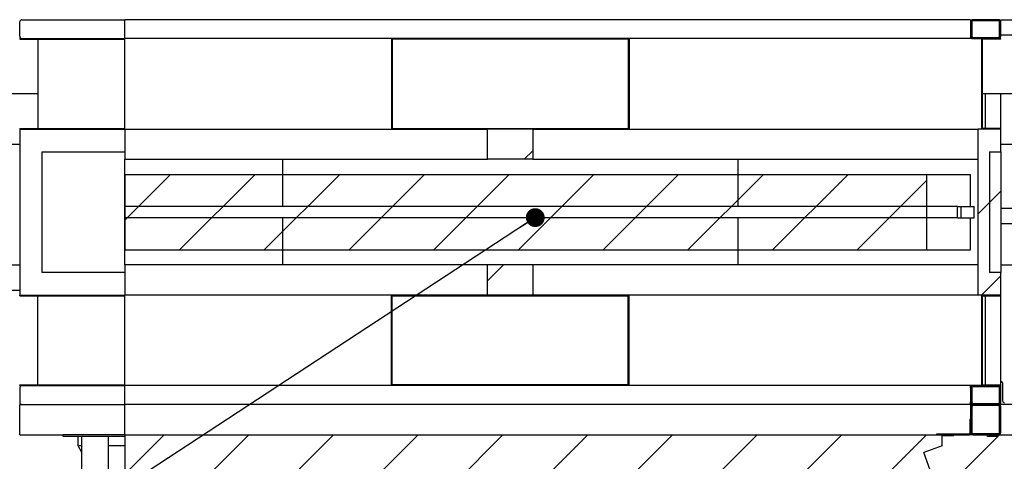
# Model space of a CAD drawing. Header units: millimetres. Extents: x 250 to 59450, y 0 to 41800.
# Tile 139 of 148: x 50682 to 53292, y 31463 to 32633. Entities that reach past the tile are written whole.
import ezdxf

# ---------------------------------------------------------------- set-up
doc = ezdxf.new("R2010")
doc.units = ezdxf.units.MM
doc.header["$LTSCALE"] = 50
doc.layers.add('MASS', color=29, linetype='Continuous')
doc.layers.add('TEXT_1', color=176, linetype='Continuous')
doc.styles.add('SLDTEXTSTYLE0', font='TXT', dxfattribs={"width": 0.605})
doc.dimstyles.new('SLDDIMSTYLE1', dxfattribs={"dimtxt": 0.18, "dimasz": 50, "dimexe": 0, "dimexo": 0.0625, "dimgap": 0, "dimtad": 0, "dimtih": 1, "dimtoh": 1, "dimdec": 0, "dimrnd": 1e-09, "dimzin": 0, "dimdsep": 46, "dimtxsty": 'Standard', "dimblk1": 'DOT', "dimblk2": 'DOT', "dimsah": 1, "dimcen": 0.09, "dimadec": 0, "dimazin": 0, "dimtfac": 50, "dimtdec": 0, "dimtofl": 0, "dimtmove": 0, "dimatfit": 3, "dimldrblk": 'DOT', "dimfxl": 1, "dimfrac": 2, "dimtolj": 1, "dimtzin": 0, "dimarcsym": 0})
doc.dimstyles.new('SLDDIMSTYLE2', dxfattribs={"dimtxt": 128.415934, "dimasz": 100, "dimexe": 0, "dimexo": 0.0625, "dimgap": 32.103984, "dimtad": 1, "dimdec": 1, "dimrnd": 1e-09, "dimzin": 12, "dimdsep": 46, "dimtxsty": 'SLDTEXTSTYLE0', "dimsah": 1, "dimcen": 0.09, "dimadec": 0, "dimazin": 3, "dimtfac": 1, "dimtdec": 1, "dimtofl": 0, "dimtmove": 0, "dimatfit": 3, "dimfxl": 1, "dimfrac": 2, "dimtolj": 1, "dimtzin": 12, "dimarcsym": 0})

# ---------------------------------------------------------------- blocks, each defined once
blk = doc.blocks.new('_D_62')
at = {"layer": 'MASS'}
for p, q in [((43561.1, 31683.2), (42660.7, 31683.2)), ((42685.7, 28733.2), (42685.7, 31683.2))]:
    blk.add_line(p, q, dxfattribs=at)
for points in [[(42685.7, 31683.2), (42660.7, 31583.2), (42710.7, 31583.2)], [(42685.7, 28733.2), (42710.7, 28833.2), (42660.7, 28833.2)]]:
    blk.add_solid(points, dxfattribs=at)
at = {"layer": 'MASS', "char_height": 132.29, "attachment_point": 1, "rotation": 90, "style": 'SLDTEXTSTYLE0'}
for s, insert in [('2950', (42515.1, 30232.7)), ('Tor li.', (42515.1, 29791.7))]:
    blk.add_mtext(s, dxfattribs=dict(at, insert=insert))
blk = doc.blocks.new('_D_63')
at = {"layer": 'MASS'}
for p, q in [((43482.4, 31733.2), (42360.5, 31733.2)), ((42385.5, 28733.2), (42385.5, 31733.2))]:
    blk.add_line(p, q, dxfattribs=at)
for points in [[(42385.5, 31733.2), (42360.5, 31633.2), (42410.5, 31633.2)], [(42385.5, 28733.2), (42410.5, 28833.2), (42360.5, 28833.2)]]:
    blk.add_solid(points, dxfattribs=at)
at = {"layer": 'MASS', "attachment_point": 1, "rotation": 90, "style": 'SLDTEXTSTYLE0'}
for s, insert, char_height in [('3000', (42215, 30556.6), 132.29), ('Torrahmen li.', (42215, 29517.8), 132.292)]:
    blk.add_mtext(s, dxfattribs=dict(at, insert=insert, char_height=char_height))
blk = doc.blocks.new('_D_64')
at = {"layer": 'MASS'}
for p, q in [((43532.4, 31833.2), (42053.4, 31833.2)), ((42078.4, 28733.2), (42078.4, 31833.2))]:
    blk.add_line(p, q, dxfattribs=at)
for points in [[(42078.4, 31833.2), (42053.4, 31733.2), (42103.4, 31733.2)], [(42078.4, 28733.2), (42103.4, 28833.2), (42053.4, 28833.2)]]:
    blk.add_solid(points, dxfattribs=at)
at = {"layer": 'MASS', "attachment_point": 1, "rotation": 90, "style": 'SLDTEXTSTYLE0'}
for s, insert, char_height in [('3100', (41907.9, 30689.8), 132.29), ('UK Filterdecke', (41907.9, 29484.5), 132.292)]:
    blk.add_mtext(s, dxfattribs=dict(at, insert=insert, char_height=char_height))
blk = doc.blocks.new('_D_65')
at = {"layer": 'MASS'}
for p, q in [((43482.4, 32585.2), (41744, 32585.2)), ((41769, 28733.2), (41769, 32585.2))]:
    blk.add_line(p, q, dxfattribs=at)
for points in [[(41769, 32585.2), (41744, 32485.2), (41794, 32485.2)], [(41769, 28733.2), (41794, 28833.2), (41744, 28833.2)]]:
    blk.add_solid(points, dxfattribs=at)
at = {"layer": 'MASS', "char_height": 132.29, "attachment_point": 1, "rotation": 90, "style": 'SLDTEXTSTYLE0'}
for s, insert in [('3852', (41598.4, 30914)), ('OK Kabine', (41598.4, 30012.4))]:
    blk.add_mtext(s, dxfattribs=dict(at, insert=insert))
blk = doc.blocks.new('_D_68')
at = {"layer": 'MASS'}
blk.add_line((41220.3, 34063.2), (41220.3, 28733.2), dxfattribs=at)
for points in [[(41220.3, 34063.2), (41195.3, 33963.2), (41245.3, 33963.2)], [(41220.3, 28733.2), (41245.3, 28833.2), (41195.3, 28833.2)]]:
    blk.add_solid(points, dxfattribs=at)
at = {"layer": 'MASS', "insert": (41049.8, 31202.2), "char_height": 132.29, "attachment_point": 1, "rotation": 90, "style": 'SLDTEXTSTYLE0'}
blk.add_mtext('5330', dxfattribs=at)
blk = doc.blocks.new('_D_69')
at = {"layer": 'MASS'}
for p, q in [((52541.5, 37193.2), (58282.4, 37193.2)), ((58257.4, 37193.2), (58257.4, 28533.2)), ((56582.4, 28533.2), (58282.4, 28533.2))]:
    blk.add_line(p, q, dxfattribs=at)
for points in [[(58257.4, 37193.2), (58232.4, 37093.2), (58282.4, 37093.2)], [(58257.4, 28533.2), (58282.4, 28633.2), (58232.4, 28633.2)]]:
    blk.add_solid(points, dxfattribs=at)
at = {"layer": 'MASS', "insert": (58086.8, 32667.2), "char_height": 132.29, "attachment_point": 1, "rotation": 90, "style": 'SLDTEXTSTYLE0'}
blk.add_mtext('8660', dxfattribs=at)
blk = doc.blocks.new('_Dot')
at = {"color": 0, "linetype": 'ByBlock', "lineweight": -2}
blk.add_line((-0.5, 0), (-1, 0), dxfattribs=at)
at = {"color": 0, "linetype": 'ByBlock', "const_width": 0.5}
blk.add_lwpolyline([(-0.25, 0, 1), (0.25, 0, 1)], format="xyb", close=True, dxfattribs=at)

msp = doc.modelspace()

# ---------------------------------------------------------------- hatches: boundary and pattern name
at = {"linetype": 'Continuous', "lineweight": 18}
h = msp.add_hatch(dxfattribs=at)
h.set_pattern_fill('ANSI31', scale=50, style=0)
edge = h.paths.add_edge_path(flags=0)
edge.add_line((53221.36, 32633.17), (53263.36, 32633.17))
edge.add_arc((53263.36, 32637.17), 4, 270, 360)
edge.add_line((53267.36, 32637.17), (53267.36, 32669.17))
edge.add_arc((53263.36, 32669.17), 4, 0, 90)
edge.add_line((53263.36, 32673.17), (53221.36, 32673.17))
edge.add_arc((53221.36, 32669.17), 4, 90, 180)
edge.add_line((53217.36, 32669.17), (53217.36, 32637.17))
edge.add_arc((53221.36, 32637.17), 4, 180, 270)
edge = h.paths.add_edge_path(flags=0)
edge.add_arc((53263.36, 32669.17), 2, 0, 90, ccw=False)
edge.add_line((53265.36, 32669.17), (53265.36, 32637.17))
edge.add_arc((53263.36, 32637.17), 2, 270, 360, ccw=False)
edge.add_line((53263.36, 32635.17), (53221.36, 32635.17))
edge.add_arc((53221.36, 32637.17), 2, 180, 270, ccw=False)
edge.add_line((53219.36, 32637.17), (53219.36, 32669.17))
edge.add_arc((53221.36, 32669.17), 2, 90, 180, ccw=False)
edge.add_line((53221.36, 32671.17), (53263.36, 32671.17))
h = msp.add_hatch(dxfattribs=at)
h.set_pattern_fill('ANSI31', scale=50, angle=3e-322, style=0)
edge = h.paths.add_edge_path(flags=0)
edge.add_arc((53276.36, 32627.17), 6, 0, 90)
edge.add_line((53276.36, 32633.17), (53208.36, 32633.17))
edge.add_arc((53208.36, 32627.17), 6, 90, 180)
edge.add_line((53202.36, 32627.17), (53202.36, 32589.17))
edge.add_arc((53208.36, 32589.17), 6, 180, 270)
edge.add_line((53208.36, 32583.17), (53276.36, 32583.17))
edge.add_arc((53276.36, 32589.17), 6, 270, 360)
edge.add_line((53282.36, 32589.17), (53282.36, 32627.17))
edge = h.paths.add_edge_path(flags=0)
edge.add_arc((53208.36, 32627.17), 3, 90, 180, ccw=False)
edge.add_line((53208.36, 32630.17), (53276.36, 32630.17))
edge.add_arc((53276.36, 32627.17), 3, 0, 90, ccw=False)
edge.add_line((53279.36, 32627.17), (53279.36, 32589.17))
edge.add_arc((53276.36, 32589.17), 3, 270, 360, ccw=False)
edge.add_line((53276.36, 32586.17), (53208.36, 32586.17))
edge.add_arc((53208.36, 32589.17), 3, 180, 270, ccw=False)
edge.add_line((53205.36, 32589.17), (53205.36, 32627.17))
h = msp.add_hatch(dxfattribs=at)
h.set_pattern_fill('ANSI31', scale=50, angle=3e-322, style=0)
h.paths.add_polyline_path([(53232.36, 32343.17), (53282.36, 32343.17), (53282.36, 32345.17), (53234.36, 32345.17), (53234.36, 32581.17), (53282.36, 32581.17), (53282.36, 32583.17), (53232.36, 32583.17)], flags=0)
h = msp.add_hatch(dxfattribs=at)
h.set_pattern_fill('ANSI31', scale=50, angle=3e-322, style=0)
h.paths.add_polyline_path([(51922.36, 32263.17), (52042.36, 32263.17), (52042.36, 32343.17), (51922.36, 32343.17)], flags=0)
h = msp.add_hatch(dxfattribs=at)
h.set_pattern_fill('ANSI31', scale=50, angle=3e-322, style=0)
h.paths.add_polyline_path([(53222.36, 32343.17), (53222.36, 31903.17), (53282.36, 31903.17), (53282.36, 31963.17), (53252.36, 31963.17), (53252.36, 32283.17), (53282.36, 32283.17), (53282.36, 32343.17)], flags=0)
h = msp.add_hatch(dxfattribs=at)
h.set_pattern_fill('ANSI31', scale=50, angle=3e-322, style=0)
h.paths.add_polyline_path([(53282.36, 31963.17), (53282.36, 32283.17), (53252.36, 32283.17), (53252.36, 31963.17)], flags=0)
h = msp.add_hatch(dxfattribs=at)
h.set_pattern_fill('ANSI31', scale=50, angle=3e-322, style=0)
h.paths.add_polyline_path([(53086.58, 32223.17), (50960.65, 32223.17), (50960.65, 32023.17), (53086.58, 32023.17)], flags=0)
h = msp.add_hatch(dxfattribs=at)
h.set_pattern_fill('ANSI31', scale=50, angle=3e-322, style=0)
h.paths.add_polyline_path([(53167.87, 32108.17), (53177.9, 32108.17), (53177.9, 32138.17), (53167.87, 32138.17)], flags=0)
h = msp.add_hatch(dxfattribs=at)
h.set_pattern_fill('ANSI31', scale=50, angle=3e-322, style=0)
h.paths.add_polyline_path([(52042.36, 31903.17), (52042.36, 31983.17), (51922.36, 31983.17), (51922.36, 31903.17)], flags=0)
h = msp.add_hatch(dxfattribs=at)
h.set_pattern_fill('ANSI31', scale=50, angle=3e-322, style=0)
h.paths.add_polyline_path([(53282.36, 31903.17), (53232.36, 31903.17), (53232.36, 31663.17), (53282.36, 31663.17), (53282.36, 31665.17), (53234.36, 31665.17), (53234.36, 31901.17), (53282.36, 31901.17)], flags=0)
h = msp.add_hatch(dxfattribs=at)
h.set_pattern_fill('ANSI31', scale=50, angle=3e-322, style=0)
edge = h.paths.add_edge_path(flags=0)
edge.add_arc((53208.36, 31619.17), 6, 180, 270)
edge.add_line((53208.36, 31613.17), (53276.36, 31613.17))
edge.add_arc((53276.36, 31619.17), 6, 270, 360)
edge.add_line((53282.36, 31619.17), (53282.36, 31657.17))
edge.add_arc((53276.36, 31657.17), 6, 0, 90)
edge.add_line((53276.36, 31663.17), (53208.36, 31663.17))
edge.add_arc((53208.36, 31657.17), 6, 90, 180)
edge.add_line((53202.36, 31657.17), (53202.36, 31619.17))
edge = h.paths.add_edge_path(flags=0)
edge.add_arc((53208.36, 31619.17), 3, 180, 270, ccw=False)
edge.add_line((53205.36, 31619.17), (53205.36, 31657.17))
edge.add_arc((53208.36, 31657.17), 3, 90, 180, ccw=False)
edge.add_line((53208.36, 31660.17), (53276.36, 31660.17))
edge.add_arc((53276.36, 31657.17), 3, 0, 90, ccw=False)
edge.add_line((53279.36, 31657.17), (53279.36, 31619.17))
edge.add_arc((53276.36, 31619.17), 3, 270, 360, ccw=False)
edge.add_line((53276.36, 31616.17), (53208.36, 31616.17))
h = msp.add_hatch(dxfattribs=at)
h.set_pattern_fill('ANSI31', scale=50, angle=3e-322, style=0)
edge = h.paths.add_edge_path(flags=0)
edge.add_line((53282.36, 31613.17), (53322.36, 31613.17))
edge.add_line((53322.36, 31613.17), (53322.36, 31615.67))
edge.add_arc((53319.86, 31615.67), 2.5, 0, 90)
edge.add_line((53319.86, 31618.17), (53292.36, 31618.17))
edge.add_arc((53292.36, 31623.17), 5, 180, 270, ccw=False)
edge.add_line((53287.36, 31623.17), (53287.36, 31670.67))
edge.add_arc((53284.86, 31670.67), 2.5, 0, 90)
edge.add_line((53284.86, 31673.17), (53282.36, 31673.17))
edge.add_line((53282.36, 31673.17), (53282.36, 31613.17))
h = msp.add_hatch(dxfattribs=at)
h.set_pattern_fill('ANSI31', scale=50, angle=3e-322, style=0)
edge = h.paths.add_edge_path(flags=0)
edge.add_line((53208.36, 31533.17), (53276.36, 31533.17))
edge.add_arc((53276.36, 31539.17), 6, 270, 360)
edge.add_line((53282.36, 31539.17), (53282.36, 31607.17))
edge.add_arc((53276.36, 31607.17), 6, 0, 90)
edge.add_line((53276.36, 31613.17), (53208.36, 31613.17))
edge.add_arc((53208.36, 31607.17), 6, 90, 180)
edge.add_line((53202.36, 31607.17), (53202.36, 31539.17))
edge.add_arc((53208.36, 31539.17), 6, 180, 270)
edge = h.paths.add_edge_path(flags=0)
edge.add_arc((53208.36, 31539.17), 3, 180, 270, ccw=False)
edge.add_line((53205.36, 31539.17), (53205.36, 31607.17))
edge.add_arc((53208.36, 31607.17), 3, 90, 180, ccw=False)
edge.add_line((53208.36, 31610.17), (53276.36, 31610.17))
edge.add_arc((53276.36, 31607.17), 3, 0, 90, ccw=False)
edge.add_line((53279.36, 31607.17), (53279.36, 31539.17))
edge.add_arc((53276.36, 31539.17), 3, 270, 360, ccw=False)
edge.add_line((53276.36, 31536.17), (53208.36, 31536.17))
h = msp.add_hatch(dxfattribs=at)
h.set_pattern_fill('ANSI31', scale=50, angle=3e-322, style=0)
edge = h.paths.add_edge_path(flags=0)
edge.add_line((53202.36, 31536.73), (53202.36, 31573.17))
edge.add_line((53202.36, 31573.17), (53200.86, 31573.17))
edge.add_line((53200.86, 31573.17), (53200.86, 31536.73))
edge.add_arc((53198.8, 31536.73), 2.05, 270, 360, ccw=False)
edge.add_line((53198.8, 31534.67), (53112.36, 31534.67))
edge.add_line((53112.36, 31534.67), (53112.36, 31533.17))
edge.add_line((53112.36, 31533.17), (53198.8, 31533.17))
edge.add_arc((53198.8, 31536.73), 3.55, 270, 360)
h = msp.add_hatch(dxfattribs=at)
h.set_pattern_fill('ANSI31', scale=50, style=0)
h.paths.add_polyline_path([(50960.65, 31293.57), (51017.36, 31197.17), (51017.36, 31167.17), (52247.36, 31167.17), (52247.36, 31197.17), (52417.37, 31256.29), (52433.79, 31209.07), (53094.96, 31438.97), (53078.54, 31486.2), (53127.36, 31503.17), (53127.36, 31533.17), (50960.65, 31533.17)], flags=0)
h = msp.add_hatch(dxfattribs=at)
h.set_pattern_fill('ANSI31', scale=50, style=0)
h.paths.add_polyline_path([(53127.36, 31530.17), (53157.36, 31530.17), (53157.36, 31533.17), (53127.36, 31533.17)], flags=0)

# ---------------------------------------------------------------- linework, layer by layer
at = {"color": 136, "linetype": 'Continuous', "lineweight": 25, "true_color": 0x008080}
for p, q in [((50682.36, 32589.17), (50682.36, 32627.17)), ((50688.36, 32633.17), (50960.65, 32633.17)), ((53202.36, 32633.17), (50960.65, 32633.17)), ((50960.65, 32627.17), (50960.65, 32633.17)), ((50960.65, 32589.17), (50960.65, 32627.17)), ((53202.36, 32633.17), (53202.36, 32627.17)), ((53202.36, 32627.17), (53202.36, 32589.17)), ((53205.36, 32627.17), (53205.36, 32589.17)), ((53276.36, 32633.17), (53208.36, 32633.17)), ((53276.36, 32630.17), (53208.36, 32630.17)), ((53279.36, 32589.17), (53279.36, 32627.17)), ((53282.36, 32627.17), (53282.36, 32633.17)), ((53282.36, 32633.17), (53932.36, 32633.17)), ((53282.36, 32589.17), (53282.36, 32627.17)), ((53282.36, 32593.17), (53932.36, 32593.17)), ((50682.36, 32583.17), (50960.65, 32583.17)), ((50682.36, 32583.17), (50682.36, 32581.17)), ((50682.36, 32581.17), (50960.65, 32581.17)), ((50730.36, 32581.17), (50730.36, 32345.17)), ((50960.65, 32583.17), (50960.65, 32589.17)), ((50960.65, 32343.17), (50960.65, 32583.17)), ((53202.36, 32583.17), (50960.65, 32583.17)), ((51667.36, 32583.17), (51667.36, 32343.17)), ((51669.36, 32581.17), (51669.36, 32345.17)), ((52295.36, 32581.17), (51669.36, 32581.17)), ((52295.36, 32581.17), (52295.36, 32345.17)), ((52297.36, 32583.17), (52297.36, 32343.17)), ((53202.36, 32589.17), (53202.36, 32583.17)), ((53208.36, 32583.17), (53202.36, 32583.17)), ((53208.36, 32586.17), (53276.36, 32586.17)), ((53208.36, 32583.17), (53276.36, 32583.17)), ((53232.36, 32343.17), (53232.36, 32583.17)), ((53282.36, 32583.17), (53232.36, 32583.17)), ((53282.36, 32581.17), (53234.36, 32581.17)), ((53234.36, 32345.17), (53234.36, 32581.17)), ((53282.36, 32581.17), (53282.36, 32583.17)), ((53242.36, 32345.17), (53242.36, 32437.17)), ((53282.36, 32345.17), (53282.36, 32437.17)), ((50682.36, 32345.17), (50682.36, 32343.17)), ((50682.36, 32345.17), (50960.65, 32345.17)), ((50682.36, 32343.17), (50960.65, 32343.17)), ((50682.36, 32343.17), (50682.36, 31903.17)), ((50682.36, 32343.17), (50960.65, 32343.17)), ((50960.65, 32343.17), (50960.65, 32263.17)), ((50960.65, 32343.17), (51922.36, 32343.17)), ((51669.36, 32345.17), (52295.36, 32345.17)), ((52042.36, 32343.17), (51922.36, 32343.17)), ((51922.36, 32263.17), (51922.36, 32343.17)), ((52042.36, 32343.17), (52042.36, 32263.17)), ((52042.36, 32343.17), (53222.36, 32343.17)), ((53282.36, 32343.17), (53222.36, 32343.17)), ((53222.36, 31903.17), (53222.36, 32343.17)), ((53282.36, 32343.17), (53232.36, 32343.17)), ((53282.36, 32345.17), (53234.36, 32345.17)), ((53282.36, 32343.17), (53282.36, 32345.17)), ((53282.36, 32283.17), (53282.36, 32343.17)), ((50742.36, 32283.17), (50960.65, 32283.17)), ((50742.36, 31963.17), (50742.36, 32283.17)), ((50742.36, 32283.17), (50960.65, 32283.17)), ((50742.36, 31963.17), (50742.36, 32283.17)), ((53252.36, 32283.17), (53252.36, 31963.17)), ((53252.36, 32283.17), (53282.36, 32283.17)), ((53252.36, 32283.17), (53282.36, 32283.17)), ((53252.36, 32283.17), (53252.36, 31963.17)), ((53282.36, 32283.17), (53282.36, 31963.17)), ((50960.65, 32263.17), (51922.36, 32263.17)), ((50960.65, 31983.17), (50960.65, 32263.17)), ((51378.75, 32263.17), (51378.75, 32138.17)), ((52042.36, 32263.17), (51922.36, 32263.17)), ((52042.36, 32263.17), (53222.36, 32263.17)), ((52585.96, 32263.17), (52585.96, 32138.17)), ((50960.65, 32223.17), (53086.58, 32223.17)), ((50960.65, 32223.17), (53202.28, 32223.17)), ((50960.65, 32223.17), (50960.65, 32023.17)), ((53086.58, 32023.17), (53086.58, 32223.17)), ((53202.36, 32138.17), (53202.36, 32223.17)), ((53167.87, 32138.17), (50960.65, 32138.17)), ((53167.87, 32108.17), (53167.87, 32138.17)), ((53167.87, 32138.17), (53177.9, 32138.17)), ((53177.9, 32108.17), (53177.9, 32138.17)), ((53177.9, 32138.17), (53209.12, 32138.17)), ((53209.12, 32138.17), (53212.36, 32138.17)), ((53212.36, 32108.17), (53212.36, 32138.17)), ((53282.36, 32133.17), (53932.36, 32133.17)), ((53167.87, 32108.17), (50960.65, 32108.17)), ((51378.75, 32108.17), (51378.75, 31983.17)), ((52585.96, 32108.17), (52585.96, 31983.17)), ((53167.87, 32108.17), (53177.9, 32108.17)), ((53177.9, 32108.17), (53209.12, 32108.17)), ((53202.36, 32023.17), (53202.36, 32108.17)), ((53209.12, 32108.17), (53212.36, 32108.17)), ((53282.36, 32093.17), (53932.36, 32093.17)), ((50960.65, 32023.17), (53086.58, 32023.17)), ((50960.65, 32023.17), (53202.28, 32023.17)), ((50960.65, 31983.17), (50960.65, 31903.17)), ((51922.36, 31983.17), (50960.65, 31983.17)), ((51922.36, 31903.17), (51922.36, 31983.17)), ((52042.36, 31983.17), (51922.36, 31983.17)), ((52042.36, 31983.17), (52042.36, 31903.17)), ((53222.36, 31983.17), (52042.36, 31983.17)), ((50960.65, 31963.17), (50742.36, 31963.17)), ((50960.65, 31963.17), (50742.36, 31963.17)), ((53282.36, 31963.17), (53252.36, 31963.17)), ((53282.36, 31963.17), (53252.36, 31963.17)), ((53282.36, 31903.17), (53282.36, 31963.17)), ((50682.36, 31901.17), (50682.36, 31903.17)), ((50682.36, 31903.17), (50960.65, 31903.17)), ((50682.36, 31903.17), (50960.65, 31903.17)), ((50682.36, 31901.17), (50960.65, 31901.17)), ((50730.36, 31665.17), (50730.36, 31901.17)), ((50960.65, 31663.17), (50960.65, 31903.17)), ((51922.36, 31903.17), (50960.65, 31903.17)), ((51667.36, 31663.17), (51667.36, 31903.17)), ((51669.36, 31665.17), (51669.36, 31901.17)), ((51669.36, 31901.17), (52295.36, 31901.17)), ((52042.36, 31903.17), (51922.36, 31903.17)), ((53222.36, 31903.17), (52042.36, 31903.17)), ((52295.36, 31665.17), (52295.36, 31901.17)), ((52297.36, 31663.17), (52297.36, 31903.17)), ((53282.36, 31903.17), (53222.36, 31903.17)), ((53232.36, 31663.17), (53232.36, 31903.17)), ((53232.36, 31903.17), (53282.36, 31903.17)), ((53234.36, 31901.17), (53282.36, 31901.17)), ((53234.36, 31665.17), (53234.36, 31901.17)), ((53242.36, 31665.17), (53242.36, 31901.17)), ((53282.36, 31901.17), (53282.36, 31903.17)), ((53282.36, 31673.17), (53282.36, 31901.17)), ((50682.36, 31663.17), (50682.36, 31665.17)), ((50682.36, 31665.17), (50960.65, 31665.17)), ((50682.36, 31663.17), (50960.65, 31663.17)), ((50682.36, 31657.17), (50682.36, 31619.17)), ((53202.36, 31663.17), (50960.65, 31663.17)), ((50960.65, 31657.17), (50960.65, 31663.17)), ((50960.65, 31619.17), (50960.65, 31657.17)), ((52295.36, 31665.17), (51669.36, 31665.17)), ((53202.36, 31657.17), (53202.36, 31663.17)), ((53208.36, 31663.17), (53202.36, 31663.17)), ((53202.36, 31657.17), (53202.36, 31619.17)), ((53205.36, 31657.17), (53205.36, 31619.17)), ((53276.36, 31663.17), (53208.36, 31663.17)), ((53276.36, 31660.17), (53208.36, 31660.17)), ((53232.36, 31663.17), (53282.36, 31663.17)), ((53234.36, 31665.17), (53282.36, 31665.17)), ((53279.36, 31619.17), (53279.36, 31657.17)), ((53282.36, 31613.17), (53282.36, 31673.17)), ((53282.36, 31673.17), (53284.86, 31673.17)), ((53282.36, 31663.17), (53282.36, 31665.17)), ((53282.36, 31619.17), (53282.36, 31657.17)), ((53287.36, 31670.67), (53287.36, 31623.17)), ((50682.36, 31613.17), (50960.65, 31613.17)), ((50682.36, 31607.17), (50682.36, 31613.17)), ((50682.36, 31539.17), (50682.36, 31607.17)), ((50688.36, 31613.17), (50960.65, 31613.17)), ((50960.65, 31613.17), (50960.65, 31619.17)), ((53202.36, 31613.17), (50960.65, 31613.17)), ((50960.65, 31607.17), (50960.65, 31613.17)), ((50960.65, 31539.17), (50960.65, 31607.17)), ((53202.36, 31613.17), (53202.36, 31619.17)), ((53208.36, 31613.17), (53202.36, 31613.17)), ((53208.36, 31613.17), (53202.36, 31613.17)), ((53202.36, 31613.17), (53202.36, 31607.17)), ((53202.36, 31607.17), (53202.36, 31539.17)), ((53205.36, 31607.17), (53205.36, 31539.17)), ((53208.36, 31616.17), (53276.36, 31616.17)), ((53276.36, 31613.17), (53208.36, 31613.17)), ((53208.36, 31613.17), (53276.36, 31613.17)), ((53276.36, 31610.17), (53208.36, 31610.17)), ((53282.36, 31613.17), (53276.36, 31613.17)), ((53279.36, 31539.17), (53279.36, 31607.17)), ((53322.36, 31613.17), (53282.36, 31613.17)), ((53282.36, 31539.17), (53282.36, 31607.17)), ((53200.86, 31573.17), (53200.86, 31536.73)), ((53202.36, 31573.17), (53200.86, 31573.17)), ((53202.36, 31536.73), (53202.36, 31573.17)), ((50682.36, 31533.17), (50682.36, 31539.17)), ((50682.36, 31533.17), (50797.36, 31533.17)), ((50960.65, 31533.17), (50797.36, 31533.17)), ((50797.36, 31528.17), (50797.36, 31533.17)), ((50960.65, 31528.17), (50797.36, 31528.17)), ((50847.36, 30653.17), (50847.36, 31528.17)), ((50917.36, 30653.17), (50917.36, 31528.17)), ((50960.65, 31533.17), (50960.65, 31539.17)), ((52317.36, 30571.51), (53279.02, 31533.17)), ((53112.36, 31534.67), (53112.36, 31533.17)), ((53198.8, 31534.67), (53112.36, 31534.67)), ((53112.36, 31533.17), (53198.8, 31533.17)), ((53202.36, 31533.17), (53198.8, 31533.17)), ((53202.36, 31536.73), (53202.36, 31533.17)), ((53208.36, 31533.17), (53202.36, 31533.17)), ((53208.36, 31536.17), (53276.36, 31536.17)), ((53208.36, 31533.17), (53276.36, 31533.17)), ((53247.36, 31528.17), (53247.36, 31533.17)), ((53274.02, 31528.17), (53247.36, 31528.17)), ((53279.02, 31533.17), (53276.36, 31533.17)), ((53279.02, 31533.17), (53378.02, 31533.17))]:
    msp.add_line(p, q, dxfattribs=at)
at = {"color": 36, "linetype": 'Continuous', "lineweight": 25, "true_color": 0x7c3c04}
for p, q in [((50634.36, 32437.17), (50730.36, 32437.17)), ((53234.36, 32437.17), (53762.36, 32437.17))]:
    msp.add_line(p, q, dxfattribs=at)
at = {"color": 11, "linetype": 'Continuous', "lineweight": 25, "true_color": 0xff8080}
for p, q in [((50682.36, 32302.67), (50634.36, 32302.67)), ((53367.36, 32302.67), (53282.36, 32302.67)), ((50634.36, 31983.67), (50682.36, 31983.67)), ((53282.36, 31983.67), (53367.36, 31983.67))]:
    msp.add_line(p, q, dxfattribs=at)
at = {"color": 8, "linetype": 'Continuous', "lineweight": 25, "true_color": 0x808080}
msp.add_line((50682.36, 31915.17), (50634.36, 31915.17), dxfattribs=at)
at = {"color": 190, "linetype": 'Continuous', "lineweight": 25, "true_color": 0x8000ff}
for p, q in [((50837.36, 31503.17), (50837.36, 31528.17)), ((50960.65, 31533.17), (50960.65, 31293.57)), ((50960.65, 31533.17), (53127.36, 31533.17)), ((53127.36, 31503.17), (53127.36, 31533.17)), ((53127.36, 31530.17), (53127.36, 31533.17)), ((53157.36, 31533.17), (53127.36, 31533.17)), ((53157.36, 31530.17), (53127.36, 31530.17)), ((53157.36, 31530.17), (53157.36, 31533.17)), ((50847.36, 31503.17), (50837.36, 31503.17)), ((50847.36, 31486.17), (50837.36, 31503.17)), ((50960.65, 31503.17), (50917.36, 31503.17)), ((53127.36, 31503.17), (53078.54, 31486.2)), ((53094.96, 31438.97), (53078.54, 31486.2))]:
    msp.add_line(p, q, dxfattribs=at)
at = {"color": 136, "linetype": 'Continuous', "lineweight": 25, "true_color": 0x008080}
for centre, radius, start, end in [((50688.36, 32627.17), 6, 90, 180), ((53208.36, 32627.17), 6, 90, 180), ((53208.36, 32627.17), 3, 90, 180), ((53276.36, 32627.17), 6, 0, 90), ((53276.36, 32627.17), 3, 0, 90), ((50688.36, 32589.17), 6, 180, 270), ((53208.36, 32589.17), 6, 180, 270), ((53208.36, 32589.17), 3, 180, 270), ((53276.36, 32589.17), 6, 270, 0), ((53276.36, 32589.17), 3, 270, 0), ((50688.36, 31657.17), 6, 90, 180), ((53208.36, 31657.17), 6, 90, 180), ((53208.36, 31657.17), 3, 90, 180), ((53276.36, 31657.17), 6, 0, 90), ((53276.36, 31657.17), 3, 0, 90), ((53284.86, 31670.67), 2.5, 0, 90), ((50688.36, 31619.17), 6, 180, 270), ((53208.36, 31619.17), 6, 180, 270), ((53208.36, 31607.17), 6, 90, 180), ((53208.36, 31619.17), 3, 180, 270), ((53208.36, 31607.17), 3, 90, 180), ((53276.36, 31619.17), 6, 270, 0), ((53276.36, 31619.17), 3, 270, 0), ((53276.36, 31607.17), 6, 0, 90), ((53276.36, 31607.17), 3, 0, 90), ((53292.36, 31623.17), 5, 180, 270), ((53198.8, 31536.73), 2.06, 270, 0), ((53198.8, 31536.73), 3.56, 270, 0), ((53208.36, 31539.17), 6, 180, 270), ((53208.36, 31539.17), 3, 180, 270), ((53276.36, 31539.17), 6, 270, 0), ((53276.36, 31539.17), 3, 270, 0)]:
    msp.add_arc(centre, radius, start, end, dxfattribs=at)

# ---------------------------------------------------------------- dimensions: what is measured, and where the dimension line sits
at = {"layer": 'MASS'}
for base, p1, p2, picture, middle in [((58257.36, 28533.17), (52491.49, 37193.17), (56532.36, 28533.17), '_D_69', (58257.36, 32863.17)), ((41220.28, 28733.17), (27887.36, 34063.17), (50732.36, 28733.17), '_D_68', (41220.28, 31398.17))]:
    dim = msp.add_linear_dim(base=base, p1=p1, p2=p2, angle=90, dimstyle='SLDDIMSTYLE2', dxfattribs=at)
    dim.commit()
    dim.dimension.update_dxf_attribs({"geometry": picture, "text_midpoint": middle, "dimtype": 160})
for base, p2, text, picture, middle in [((41768.97, 32585.17), (43532.36, 32585.17), 'OK Kabine <>', '_D_65', (41768.97, 30659.17)), ((42078.4, 31833.17), (43582.36, 31833.17), 'UK Filterdecke <>', '_D_64', (42078.4, 30283.17)), ((42385.52, 31733.17), (43532.36, 31733.17), 'Torrahmen li.<>', '_D_63', (42385.52, 30233.17)), ((42685.66, 31683.17), (43611.06, 31683.17), 'Tor li.<>', '_D_62', (42685.66, 30208.17))]:
    dim = msp.add_linear_dim(base=base, p1=(50732.36, 28733.17), p2=p2, angle=90, text=text, dimstyle='SLDDIMSTYLE2', dxfattribs=at)
    dim.commit()
    dim.dimension.update_dxf_attribs({"geometry": picture, "text_midpoint": middle, "dimtype": 160})

# ---------------------------------------------------------------- leaders
at = {"layer": 'TEXT_1'}
msp.add_leader([(52048.77, 32108.58), (50323.15, 30978.66)], dimstyle='SLDDIMSTYLE1', dxfattribs=at)

doc.saveas('drawing.dxf')
